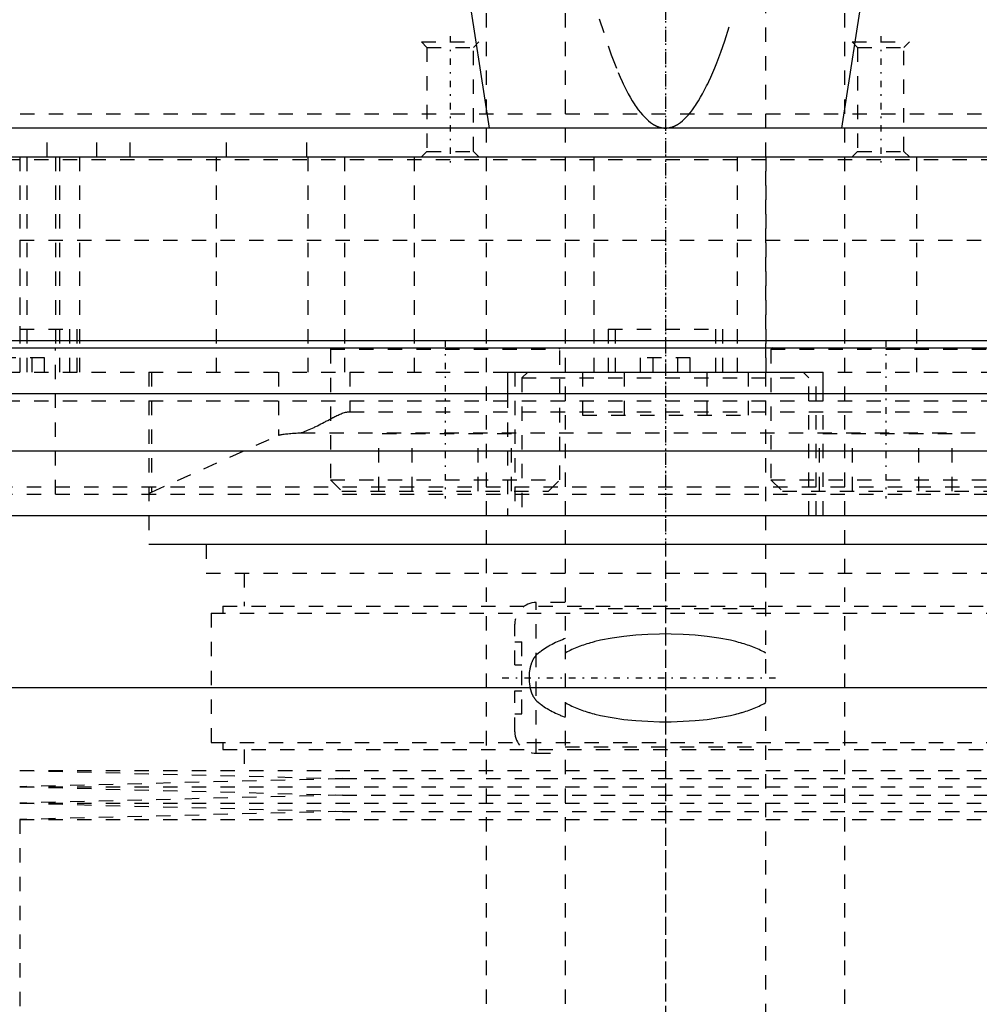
# Model space of a CAD drawing. Extents: x -120 to 120, y -1 to 1168.
# Tile 5 of 11: x -45 to 22, y 426 to 495. Entities that reach past the tile are written whole.
import ezdxf

# ---------------------------------------------------------------- set-up
doc = ezdxf.new("R2010")
doc.units = 0
doc.linetypes.add('CENTER', pattern=[1.5, 0.45, -0.5, 0.05, -0.5])
doc.linetypes.add('DASHED', pattern=[2, 1, -1])
for name, color, linetype in [('AM_0', 7, 'CONTINUOUS'), ('AM_3', 7, 'DASHED'), ('AM_7', 7, 'CENTER')]:
    doc.layers.add(name, color=color, linetype=linetype)

msp = doc.modelspace()

# ---------------------------------------------------------------- linework, layer by layer
at = {"layer": 'AM_0', "color": 7, "linetype": 'CONTINUOUS'}
for p, q in [((79, 487.5), (-79, 487.5)), ((-78.5, 485.5), (78.5, 485.5)), ((-78.5, 472.7), (78.5, 472.7)), ((-78.5, 472.2), (78.5, 472.2)), ((-11, 470.5), (-11, 469)), ((-11, 470.5), (11, 470.5)), ((11, 469), (11, 470.5)), ((-59.5, 469), (59.5, 469)), ((51, 465), (-51, 465)), ((-68.3, 460.5), (68.3, 460.5)), ((65.592, 448.5), (-65.592, 448.5))]:
    msp.add_line(p, q, dxfattribs=at)
for points in [[(-12.262, 487.5, 0), (-13.859, 497.874, 0), (-17.034, 522.415, 0), (-20.18, 551.977, 0), (-21.74, 568.626, 0)], [(21.74, 568.626, 0), (20.18, 551.977, 0), (17.034, 522.415, 0), (13.859, 497.874, 0), (12.262, 487.5, 0)]]:
    msp.add_polyline3d(points, dxfattribs=at)
at = {"layer": 'AM_3', "color": 6, "linetype": 'DASHED'}
for p, q in [((-7, 1129.5), (-7, 355.5)), ((7, 355.5), (7, 1129.5)), ((-12.5, 1117.5), (-12.5, 396.5)), ((12.5, 396.5), (12.5, 1117.5)), ((-17, 493.5), (-16.621, 493.121)), ((-17, 493.5), (-13, 493.5)), ((-13.379, 493.121), (-13, 493.5)), ((13, 493.5), (13.379, 493.121)), ((13, 493.5), (17, 493.5)), ((16.621, 493.121), (17, 493.5)), ((-16.621, 493.121), (-16.621, 485.879)), ((-16.621, 493.121), (-13.379, 493.121)), ((-13.379, 485.879), (-13.379, 493.121)), ((13.379, 493.121), (13.379, 485.879)), ((13.379, 493.121), (16.621, 493.121)), ((16.621, 485.879), (16.621, 493.121)), ((-78.973, 488.5), (78.973, 488.5)), ((-12.262, 487.5), (-77, 487.5)), ((-43.077, 485.5), (-43.077, 487.5)), ((-39.615, 485.5), (-39.615, 487.5)), ((-37.308, 485.5), (-37.308, 487.5)), ((-30.577, 485.5), (-30.577, 487.5)), ((-25, 485.5), (-25, 487.5)), ((-16.621, 485.879), (-17, 485.5)), ((-16.621, 485.879), (-13.379, 485.879)), ((-13, 485.5), (-13.379, 485.879)), ((13.379, 485.879), (13, 485.5)), ((13.379, 485.879), (16.621, 485.879)), ((17, 485.5), (16.621, 485.879)), ((-60, 485.3), (60, 485.3)), ((-45, 485.5), (-45, 470.5)), ((-44.5, 485.5), (-44.5, 470.5)), ((-42.5, 485.5), (-42.5, 472.2)), ((-42.225, 485.5), (-42.225, 470.5)), ((-40.833, 485.5), (-40.833, 470.5)), ((-31.31, 485.5), (-31.31, 470.5)), ((-24.92, 485.5), (-24.92, 470.5)), ((-22.363, 485.5), (-22.363, 470.5)), ((-17.5, 485.5), (-17.5, 470.5)), ((-7, 485.5), (-7, 470.5)), ((-5, 485.5), (-5, 470.5)), ((5, 485.5), (5, 470.5)), ((7, 485.5), (7, 470.5)), ((17.5, 485.5), (17.5, 470.5)), ((-45, 479.7), (45, 479.7)), ((-45, 479.7), (-45, 472.2)), ((-45, 479.7), (0, 479.7)), ((-49, 473.5), (-41, 473.5)), ((-41.5, 470.5), (-41.5, 473.5)), ((-41, 470.5), (-41, 473.5)), ((-4, 473.5), (-4, 470.5)), ((-4, 473.5), (4, 473.5)), ((-3.5, 473.5), (-3.5, 470.5)), ((3.5, 470.5), (3.5, 473.5)), ((4, 470.5), (4, 473.5)), ((-42.5, 462), (-42.5, 472.2)), ((-23.251, 472.2), (-23.351, 472.1)), ((-23.351, 472.1), (-23.351, 463)), ((-23.351, 472.1), (-7.351, 472.1)), ((-7.351, 472.1), (-7.451, 472.2)), ((-7.351, 463), (-7.351, 472.1)), ((7.451, 472.2), (7.351, 472.1)), ((7.351, 472.1), (7.351, 463)), ((7.351, 472.1), (23.351, 472.1)), ((-43.268, 471.5), (-46.732, 471.5)), ((-44.134, 470.5), (-44.134, 471.5)), ((-43.268, 470.5), (-43.268, 471.5)), ((1.732, 471.5), (-1.732, 471.5)), ((-1.732, 470.5), (-1.732, 471.5)), ((-0.866, 470.5), (-0.866, 471.5)), ((0.866, 470.5), (0.866, 471.5)), ((1.732, 470.5), (1.732, 471.5)), ((-50, 470.5), (50, 470.5)), ((-36, 470.5), (-36, 458.5)), ((-35.825, 470.5), (-35.825, 462.143)), ((-26.956, 470.5), (-26.956, 466.096)), ((-22, 470.5), (-22, 467.736)), ((-10.5, 470.5), (-10.5, 460.5)), ((-9.6, 470.5), (-10, 470.1)), ((-10, 470.1), (-10, 460.5)), ((-10, 470.1), (10, 470.1)), ((-5.774, 470.5), (-5.774, 467.5)), ((-2.887, 470.5), (-2.887, 467.5)), ((2.887, 470.5), (2.887, 467.5)), ((5.774, 470.5), (5.774, 467.5)), ((10, 470.1), (9.6, 470.5)), ((10, 460.5), (10, 470.1)), ((10.5, 460.5), (10.5, 470.5)), ((-60, 468.5), (60, 468.5)), ((-59.5, 469), (60, 469)), ((-11, 469), (-11, 460.5)), ((11, 460.5), (11, 469)), ((-22, 467.736), (22, 467.736)), ((-5.774, 467.5), (5.774, 467.5)), ((-35.825, 462.143), (-26.956, 466.096)), ((-25.41, 466.274), (25.41, 466.274)), ((-19.97, 462.2), (-19.97, 466.2)), ((-10.733, 466.2), (-19.97, 466.2)), ((-17.661, 462.2), (-17.661, 466.2)), ((-13.042, 462.2), (-13.042, 466.2)), ((-10.733, 462.2), (-10.733, 466.2)), ((10.733, 462.2), (10.733, 466.2)), ((19.97, 466.2), (10.733, 466.2)), ((13.042, 462.2), (13.042, 466.2)), ((17.661, 462.2), (17.661, 466.2)), ((19.97, 462.2), (19.97, 466.2)), ((-23.351, 463), (-22.551, 462.2)), ((-23.351, 463), (-7.351, 463)), ((-8.151, 462.2), (-7.351, 463)), ((7.351, 463), (8.151, 462.2)), ((7.351, 463), (23.351, 463)), ((-52.5, 462.5), (52.5, 462.5)), ((-52.5, 462), (52.5, 462)), ((-22.551, 462.2), (-8.151, 462.2)), ((8.151, 462.2), (22.551, 462.2)), ((-36, 458.518), (36, 458.518)), ((36, 458.5), (-36, 458.5)), ((-32, 458.5), (-32, 456.5)), ((-32, 456.5), (32, 456.5)), ((-29.35, 456.5), (-29.35, 454.2)), ((-30.85, 454.2), (-30.85, 453.7)), ((-30.85, 454.2), (30.85, 454.2)), ((-7, 454.45), (-9, 454.45)), ((-9, 443.95), (-9, 454.45)), ((-31.65, 453.7), (-31.65, 444.7)), ((-31.65, 453.7), (31.65, 453.7)), ((7, 454), (-7, 454)), ((-10.5, 450.1), (-10.5, 452.95)), ((-10.5, 451.7), (-10, 451.7)), ((-10, 446.7), (-10, 451.7)), ((-10.5, 450.1), (-10, 450.1)), ((-10.5, 445.45), (-10.5, 448.3)), ((-10.5, 448.3), (-10, 448.3)), ((-10.5, 446.7), (-10, 446.7)), ((-31.65, 444.7), (31.65, 444.7)), ((-30.85, 444.7), (-30.85, 444.2)), ((-30.85, 444.2), (30.85, 444.2)), ((-29.35, 444.2), (-29.35, 442.75)), ((-9, 443.95), (-7, 443.95)), ((-7, 444.4), (7, 444.4)), ((-45, 442.75), (-22.5, 442.18)), ((-45, 442.75), (45, 442.75)), ((-22.5, 442.18), (-45, 441.61)), ((-22.5, 442.18), (22.5, 442.18)), ((-45, 441.61), (-22.5, 441.04)), ((-45, 441.61), (45, 441.61)), ((-22.5, 441.04), (-45, 440.47)), ((-22.5, 441.04), (22.5, 441.04)), ((-45, 440.47), (-22.5, 439.9)), ((-45, 440.47), (45, 440.47)), ((-22.5, 439.9), (-45, 439.33)), ((-22.5, 439.9), (22.5, 439.9)), ((-45, 439.33), (-45, 422.75)), ((-45, 439.33), (45, 439.33))]:
    msp.add_line(p, q, dxfattribs=at)
for points in [[(-4.619, 495.117, 0), (-3.78, 492.6, 0), (-3.291, 491.364, 0), (-3.151, 491.042, 0), (-3.011, 490.734, 0), (-2.941, 490.586, 0), (-2.871, 490.44, 0), (-2.731, 490.161, 0), (-2.591, 489.895, 0), (-2.521, 489.767, 0), (-2.451, 489.643, 0), (-2.311, 489.405, 0), (-2.171, 489.181, 0), (-2.101, 489.074, 0), (-2.031, 488.971, 0), (-1.891, 488.775, 0), (-1.751, 488.593, 0), (-1.611, 488.425, 0), (-1.471, 488.272, 0), (-1.331, 488.132, 0), (-1.261, 488.067, 0), (-1.191, 488.006, 0), (-1.051, 487.894, 0), (-0.911, 487.796, 0), (-0.829, 487.745, 0), (-0.806, 487.731, 0), (-0.782, 487.718, 0), (-0.771, 487.712, 0), (-0.759, 487.705, 0), (-0.736, 487.693, 0), (-0.712, 487.681, 0), (-0.689, 487.669, 0), (-0.666, 487.658, 0), (-0.642, 487.647, 0), (-0.631, 487.642, 0), (-0.619, 487.637, 0), (-0.595, 487.626, 0), (-0.572, 487.617, 0), (-0.549, 487.607, 0), (-0.525, 487.598, 0), (-0.502, 487.59, 0), (-0.49, 487.586, 0), (-0.479, 487.582, 0), (-0.455, 487.574, 0), (-0.432, 487.567, 0), (-0.42, 487.563, 0), (-0.409, 487.56, 0), (-0.385, 487.553, 0), (-0.362, 487.547, 0), (-0.35, 487.544, 0), (-0.339, 487.541, 0), (-0.315, 487.535, 0), (-0.292, 487.53, 0), (-0.269, 487.526, 0), (-0.245, 487.521, 0), (-0.222, 487.518, 0), (-0.21, 487.516, 0), (-0.199, 487.514, 0), (-0.175, 487.511, 0), (-0.152, 487.508, 0), (-0.128, 487.506, 0), (-0.105, 487.504, 0), (-0.082, 487.502, 0), (-0.07, 487.502, 0), (-0.058, 487.501, 0), (-0.035, 487.5, 0), (-0.012, 487.5, 0), (0, 487.5, 0)], [(0, 487.5, 0), (0.012, 487.5, 0), (0.035, 487.5, 0), (0.058, 487.501, 0), (0.07, 487.502, 0), (0.082, 487.502, 0), (0.105, 487.504, 0), (0.128, 487.506, 0), (0.152, 487.508, 0), (0.175, 487.511, 0), (0.199, 487.514, 0), (0.21, 487.516, 0), (0.222, 487.518, 0), (0.245, 487.521, 0), (0.269, 487.526, 0), (0.292, 487.53, 0), (0.315, 487.535, 0), (0.339, 487.541, 0), (0.35, 487.544, 0), (0.362, 487.547, 0), (0.385, 487.553, 0), (0.409, 487.56, 0), (0.42, 487.563, 0), (0.432, 487.567, 0), (0.455, 487.574, 0), (0.479, 487.582, 0), (0.49, 487.586, 0), (0.502, 487.59, 0), (0.525, 487.598, 0), (0.549, 487.607, 0), (0.572, 487.617, 0), (0.595, 487.626, 0), (0.619, 487.637, 0), (0.631, 487.642, 0), (0.642, 487.647, 0), (0.666, 487.658, 0), (0.689, 487.669, 0), (0.712, 487.681, 0), (0.736, 487.693, 0), (0.759, 487.705, 0), (0.771, 487.712, 0), (0.782, 487.718, 0), (0.806, 487.731, 0), (0.829, 487.745, 0), (0.852, 487.759, 0), (0.876, 487.773, 0), (0.899, 487.788, 0), (0.911, 487.796, 0), (0.922, 487.803, 0), (0.946, 487.819, 0), (0.969, 487.835, 0), (1.051, 487.894, 0), (1.191, 488.006, 0), (1.261, 488.067, 0), (1.331, 488.132, 0), (1.471, 488.272, 0), (1.611, 488.425, 0), (1.751, 488.593, 0), (1.891, 488.775, 0), (2.031, 488.971, 0), (2.101, 489.074, 0), (2.171, 489.181, 0), (2.311, 489.405, 0), (2.451, 489.643, 0), (2.521, 489.767, 0), (2.591, 489.895, 0), (2.731, 490.161, 0), (2.871, 490.44, 0), (2.941, 490.586, 0), (3.011, 490.734, 0), (3.151, 491.042, 0), (3.291, 491.364, 0), (3.431, 491.699, 0), (3.571, 492.049, 0), (3.71, 492.413, 0), (3.78, 492.6, 0), (3.85, 492.79, 0), (3.99, 493.182, 0), (4.13, 493.588, 0), (4.619, 495.117, 0)], [(-25.41, 466.274, 0), (-25.359, 466.29, 0), (-25.255, 466.324, 0), (-25.15, 466.362, 0), (-25.096, 466.382, 0), (-25.043, 466.403, 0), (-24.934, 466.447, 0), (-24.824, 466.494, 0), (-24.713, 466.544, 0), (-24.6, 466.596, 0), (-24.486, 466.65, 0), (-24.428, 466.678, 0), (-24.37, 466.707, 0), (-24.254, 466.765, 0), (-24.136, 466.825, 0), (-24.017, 466.886, 0), (-23.898, 466.948, 0), (-23.778, 467.012, 0), (-23.717, 467.044, 0), (-23.657, 467.076, 0), (-23.535, 467.14, 0), (-23.413, 467.205, 0), (-23.351, 467.237, 0)], [(-23.351, 467.237, 0), (-23.316, 467.256, 0), (-23.246, 467.293, 0), (-23.175, 467.329, 0), (-23.139, 467.347, 0), (-23.104, 467.366, 0), (-23.033, 467.401, 0), (-22.961, 467.437, 0), (-22.89, 467.471, 0), (-22.818, 467.505, 0), (-22.745, 467.538, 0), (-22.709, 467.554, 0), (-22.672, 467.57, 0), (-22.598, 467.6, 0), (-22.524, 467.629, 0), (-22.448, 467.655, 0), (-22.371, 467.679, 0), (-22.293, 467.7, 0), (-22.253, 467.708, 0), (-22.212, 467.716, 0), (-22.164, 467.724, 0), (-22.15, 467.726, 0), (-22.136, 467.728, 0), (-22.129, 467.728, 0), (-22.122, 467.729, 0), (-22.108, 467.73, 0), (-22.094, 467.732, 0), (-22.08, 467.733, 0), (-22.065, 467.734, 0), (-22.051, 467.734, 0), (-22.044, 467.735, 0), (-22.037, 467.735, 0), (-22.022, 467.735, 0), (-22.007, 467.736, 0), (-22, 467.736, 0)], [(-26.956, 466.096, 0), (-26.943, 466.102, 0), (-26.91, 466.113, 0), (-26.871, 466.124, 0), (-26.848, 466.13, 0), (-26.824, 466.135, 0), (-26.77, 466.146, 0), (-26.709, 466.157, 0), (-26.642, 466.168, 0), (-26.567, 466.178, 0), (-26.486, 466.188, 0), (-26.443, 466.193, 0), (-26.399, 466.198, 0), (-26.305, 466.208, 0), (-26.204, 466.218, 0), (-26.098, 466.227, 0), (-25.985, 466.236, 0), (-25.867, 466.245, 0), (-25.806, 466.25, 0), (-25.743, 466.254, 0), (-25.614, 466.262, 0), (-25.479, 466.27, 0), (-25.41, 466.274, 0)], [(-36, 461.986, 0), (-36, 461.987, 0), (-36, 461.991, 0), (-36, 461.994, 0), (-35.999, 461.995, 0)], [(-35.999, 461.995, 0), (-35.992, 462.02, 0), (-35.951, 462.069, 0), (-35.875, 462.118, 0), (-35.825, 462.143, 0)], [(7, 450.913, 0), (6.948, 450.944, 0), (6.844, 451.002, 0), (6.738, 451.059, 0), (6.684, 451.086, 0), (6.63, 451.113, 0), (6.521, 451.166, 0), (6.41, 451.217, 0), (6.297, 451.266, 0), (6.183, 451.313, 0), (6.068, 451.359, 0), (6.01, 451.381, 0), (5.951, 451.403, 0), (5.834, 451.446, 0), (5.715, 451.487, 0), (5.594, 451.527, 0), (5.473, 451.565, 0), (5.35, 451.603, 0), (5.288, 451.621, 0), (5.226, 451.639, 0), (5.101, 451.673, 0), (4.974, 451.707, 0), (4.911, 451.723, 0), (4.523, 451.815, 0), (3.724, 451.97, 0), (2.903, 452.089, 0), (2.071, 452.174, 0), (1.236, 452.228, 0), (0.408, 452.255, 0), (0, 452.258, 0), (-0.408, 452.255, 0), (-1.236, 452.228, 0), (-2.071, 452.174, 0), (-2.903, 452.089, 0), (-3.724, 451.97, 0), (-4.523, 451.815, 0), (-4.911, 451.723, 0), (-4.974, 451.707, 0), (-5.101, 451.673, 0), (-5.226, 451.639, 0), (-5.288, 451.621, 0), (-5.35, 451.603, 0), (-5.473, 451.565, 0), (-5.594, 451.527, 0), (-5.715, 451.487, 0), (-5.834, 451.446, 0), (-5.951, 451.403, 0), (-6.01, 451.381, 0), (-6.068, 451.359, 0), (-6.183, 451.313, 0), (-6.297, 451.266, 0), (-6.41, 451.217, 0), (-6.521, 451.166, 0), (-6.63, 451.113, 0), (-6.684, 451.086, 0), (-6.738, 451.059, 0), (-6.844, 451.002, 0), (-6.948, 450.944, 0), (-7, 450.913, 0)], [(-7, 451.931, 0), (-7.061, 451.908, 0), (-7.184, 451.86, 0), (-7.305, 451.811, 0), (-7.366, 451.786, 0), (-7.426, 451.76, 0), (-7.547, 451.707, 0), (-7.666, 451.652, 0), (-7.784, 451.595, 0), (-7.901, 451.535, 0), (-8.016, 451.474, 0), (-8.073, 451.443, 0), (-8.129, 451.411, 0), (-8.241, 451.345, 0), (-8.35, 451.278, 0), (-8.457, 451.208, 0), (-8.562, 451.136, 0), (-8.665, 451.061, 0), (-8.715, 451.023, 0), (-8.764, 450.984, 0), (-8.861, 450.904, 0), (-8.954, 450.822, 0), (-9, 450.78, 0)], [(-9, 450.78, 0), (-9.008, 450.772, 0), (-9.024, 450.757, 0), (-9.04, 450.74, 0), (-9.048, 450.732, 0), (-9.056, 450.723, 0), (-9.071, 450.705, 0), (-9.087, 450.687, 0), (-9.102, 450.668, 0), (-9.117, 450.648, 0), (-9.132, 450.628, 0), (-9.139, 450.618, 0), (-9.146, 450.607, 0), (-9.161, 450.586, 0), (-9.175, 450.564, 0), (-9.189, 450.541, 0), (-9.203, 450.518, 0), (-9.217, 450.494, 0), (-9.223, 450.482, 0), (-9.23, 450.47, 0), (-9.243, 450.445, 0), (-9.256, 450.42, 0), (-9.262, 450.407, 0), (-9.269, 450.394, 0), (-9.281, 450.367, 0), (-9.293, 450.34, 0), (-9.299, 450.327, 0), (-9.305, 450.313, 0), (-9.316, 450.285, 0), (-9.327, 450.257, 0), (-9.338, 450.228, 0), (-9.349, 450.199, 0), (-9.359, 450.17, 0), (-9.364, 450.155, 0), (-9.369, 450.14, 0), (-9.378, 450.11, 0), (-9.387, 450.079, 0), (-9.396, 450.048, 0), (-9.405, 450.017, 0), (-9.413, 449.985, 0), (-9.417, 449.969, 0), (-9.421, 449.953, 0), (-9.429, 449.92, 0), (-9.436, 449.887, 0), (-9.443, 449.854, 0), (-9.45, 449.821, 0), (-9.456, 449.788, 0), (-9.459, 449.771, 0), (-9.462, 449.754, 0), (-9.467, 449.721, 0), (-9.472, 449.687, 0), (-9.487, 449.569, 0), (-9.503, 449.364, 0), (-9.507, 449.262, 0), (-9.507, 449.161, 0), (-9.499, 448.956, 0), (-9.478, 448.752, 0), (-9.46, 448.635, 0), (-9.454, 448.601, 0), (-9.448, 448.568, 0), (-9.444, 448.551, 0), (-9.441, 448.535, 0), (-9.434, 448.502, 0), (-9.426, 448.469, 0), (-9.418, 448.436, 0), (-9.41, 448.402, 0), (-9.401, 448.37, 0), (-9.397, 448.353, 0), (-9.392, 448.337, 0), (-9.382, 448.304, 0), (-9.372, 448.271, 0), (-9.362, 448.239, 0), (-9.351, 448.207, 0), (-9.339, 448.175, 0), (-9.333, 448.159, 0), (-9.327, 448.143, 0), (-9.315, 448.112, 0), (-9.302, 448.081, 0), (-9.295, 448.065, 0), (-9.289, 448.05, 0), (-9.275, 448.019, 0), (-9.26, 447.989, 0), (-9.253, 447.974, 0), (-9.246, 447.96, 0), (-9.231, 447.931, 0), (-9.215, 447.903, 0), (-9.199, 447.876, 0), (-9.183, 447.849, 0), (-9.167, 447.824, 0), (-9.159, 447.811, 0), (-9.151, 447.799, 0), (-9.134, 447.775, 0), (-9.117, 447.751, 0), (-9.099, 447.729, 0), (-9.082, 447.707, 0), (-9.064, 447.686, 0), (-9.055, 447.676, 0), (-9.046, 447.666, 0), (-9.028, 447.647, 0), (-9.009, 447.629, 0), (-9, 447.62, 0)], [(-9, 447.62, 0), (-8.954, 447.578, 0), (-8.861, 447.496, 0), (-8.764, 447.416, 0), (-8.715, 447.377, 0), (-8.665, 447.339, 0), (-8.562, 447.264, 0), (-8.457, 447.192, 0), (-8.35, 447.122, 0), (-8.241, 447.055, 0), (-8.129, 446.989, 0), (-8.073, 446.957, 0), (-8.016, 446.926, 0), (-7.901, 446.865, 0), (-7.784, 446.805, 0), (-7.666, 446.748, 0), (-7.547, 446.693, 0), (-7.426, 446.64, 0), (-7.366, 446.614, 0), (-7.305, 446.589, 0), (-7.184, 446.54, 0), (-7.061, 446.492, 0), (-7, 446.469, 0)], [(-7, 447.487, 0), (-6.948, 447.456, 0), (-6.844, 447.398, 0), (-6.738, 447.341, 0), (-6.684, 447.314, 0), (-6.63, 447.287, 0), (-6.521, 447.234, 0), (-6.41, 447.183, 0), (-6.297, 447.134, 0), (-6.183, 447.087, 0), (-6.068, 447.041, 0), (-6.01, 447.019, 0), (-5.951, 446.997, 0), (-5.834, 446.954, 0), (-5.715, 446.913, 0), (-5.594, 446.873, 0), (-5.473, 446.835, 0), (-5.35, 446.797, 0), (-5.288, 446.779, 0), (-5.226, 446.761, 0), (-5.101, 446.727, 0), (-4.974, 446.693, 0), (-4.911, 446.677, 0), (-4.523, 446.585, 0), (-3.724, 446.43, 0), (-2.903, 446.311, 0), (-2.071, 446.226, 0), (-1.236, 446.172, 0), (-0.408, 446.145, 0), (0, 446.142, 0), (0.408, 446.145, 0), (1.236, 446.172, 0), (2.071, 446.226, 0), (2.903, 446.311, 0), (3.724, 446.43, 0), (4.523, 446.585, 0), (4.911, 446.677, 0), (4.974, 446.693, 0), (5.101, 446.727, 0), (5.226, 446.761, 0), (5.288, 446.779, 0), (5.35, 446.797, 0), (5.473, 446.835, 0), (5.594, 446.873, 0), (5.715, 446.913, 0), (5.834, 446.954, 0), (5.951, 446.997, 0), (6.01, 447.019, 0), (6.068, 447.041, 0), (6.183, 447.087, 0), (6.297, 447.134, 0), (6.41, 447.183, 0), (6.521, 447.234, 0), (6.63, 447.287, 0), (6.684, 447.314, 0), (6.738, 447.341, 0), (6.844, 447.398, 0), (6.948, 447.456, 0), (7, 447.487, 0)]]:
    msp.add_polyline3d(points, dxfattribs=at)
for centre, start, end in [((-9, 452.95), 90, 180), ((-9, 445.45), 180, 270)]:
    msp.add_arc(centre, 1.5, start, end, dxfattribs=at)
at = {"layer": 'AM_7', "color": 4, "linetype": 'CENTER'}
for p, q in [((0, 1168.2), (0, 316.8)), ((0, 700.5), (0, 370.5)), ((-15, 493.9), (-15, 485.1)), ((15, 493.9), (15, 485.1)), ((0, 480.075), (0, 459.915)), ((-15.351, 472.7), (-15.351, 461.7)), ((15.351, 472.7), (15.351, 461.7)), ((0, 458.188), (0, 421.062)), ((-11.375, 449.2), (7.875, 449.2))]:
    msp.add_line(p, q, dxfattribs=at)

doc.saveas('drawing.dxf')
